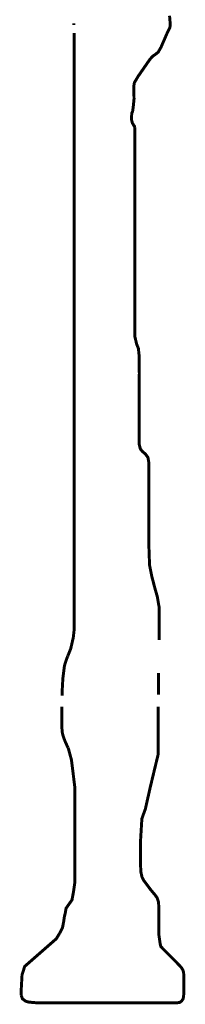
# Model space of a CAD drawing. Header units: metres. Extents: x 361 to 11176, y -855 to 4934.
# Tile 3 of 6: x 6799 to 7190, y -855 to 1466. Entities that reach past the tile are written whole.
import ezdxf

# ---------------------------------------------------------------- set-up
doc = ezdxf.new("R2010")
doc.units = ezdxf.units.M
doc.linetypes.add('ACAD_ISO03W100', pattern=[30, 12, -18])

msp = doc.modelspace()

# ---------------------------------------------------------------- linework, layer by layer
at = {"color": 1, "const_width": 7}
for points in [[(7071.1, 1211.1), (7070, 1215.5), (7068.4, 1217.3), (7065.4, 1222.5), (7063.3, 1229.9), (7063.3, 1237.8), (7063.7, 1245.8), (7065.6, 1249.8), (7067, 1258.7), (7069.1, 1279.6), (7068.5, 1308.8), (7069.9, 1318.1), (7078.8, 1333), (7106.1, 1372.4), (7112.7, 1379.9), (7120.7, 1385.6), (7126.2, 1390), (7132.8, 1401.7), (7147.1, 1434.5), (7153.7, 1447.9), (7154.4, 1453.3), (7154.3, 1458.6), (7153.8, 1465), (7152.9, 1475.7)], [(7081.6, 631.1), (7081, 675.7), (7079.4, 691.2), (7075.1, 702.1), (7071.1, 719.4), (7071.1, 735.2), (7071.1, 1211.1)], [(7128.7, 4.2), (7128.7, 79.1), (7124, 106.4), (7118.7, 124.7), (7111, 154.2), (7105.7, 180.7), (7103.9, 232.6), (7103.9, 422.7), (7101.9, 434.5), (7095.7, 442.8), (7088.9, 448.5), (7083.9, 454.7), (7081.3, 465.5), (7081, 476.3), (7081, 631.1)], [(6912.6, -34), (6908.7, -44.2), (6904.8, -57), (6901.1, -87.1), (6899.5, -116.4), (6899.5, -126.9)], [(7126.9, -125), (7126.9, -73.9)], [(6898.8, -152.8), (6898.8, -203.3), (6900.1, -216.4), (6903.4, -227.2), (6906.6, -235.3), (6913.3, -250.2)], [(7084.6, -466.7), (7087.6, -417.1), (7095.8, -394.4), (7107.2, -343.7), (7126.3, -264.4), (7126.3, -153.2)], [(7185.1, -841), (7186, -836.4), (7186.6, -827.6), (7186.6, -786.5), (7186.1, -780.6), (7185.4, -777.2), (7184.3, -774.1), (7180.9, -768.2), (7166.6, -753), (7137.7, -724.2), (7132.3, -718.5), (7130.7, -712.1), (7127.5, -689.2), (7127.5, -625.5), (7126.9, -613.7), (7123.4, -603.5), (7118.6, -596.8), (7108.4, -584.7), (7091.9, -562.6), (7088, -555.3), (7085.2, -542.7), (7084.6, -529.2), (7084.6, -466.7)], [(6894.4, -685.9), (6885.7, -700.2), (6811.1, -765.4), (6804.8, -785.4), (6802.7, -823.2), (6802.7, -833.7)]]:
    msp.add_lwpolyline(points, dxfattribs=at)
at = {"color": 5, "linetype": 'ACAD_ISO03W100', "ltscale": 0.05, "const_width": 7, "flags": 128}
for points in [[(6927.2, 1457.7), (6927.4, 1453.7)], [(6928.1, 1435.4), (6928.1, 31.3), (6925.8, 10.2), (6919.8, -16), (6912.7, -33.8)], [(6913.7, -250.2), (6921.4, -278.6), (6929.3, -342.5), (6929.3, -568.1), (6926.2, -589.6), (6922.7, -608.7), (6915, -619.5), (6908.7, -628.5), (6907.2, -637.8), (6904.5, -649.4), (6902.9, -660.7), (6900.3, -674.2), (6894.4, -685.9), (6894.4, -685.9), (6894.4, -685.9)], [(6802.7, -833.7), (6802.7, -833.7), (6802.7, -833.7), (6805.8, -841.8), (6813.5, -847.6), (6820.6, -849.6), (6839.9, -851.3), (7154.2, -851.3), (7170.6, -851.2), (7176.7, -850.5), (7181.6, -847), (7184.7, -842.3), (7185.1, -840.9)]]:
    msp.add_lwpolyline(points, dxfattribs=at)

doc.saveas('drawing.dxf')
